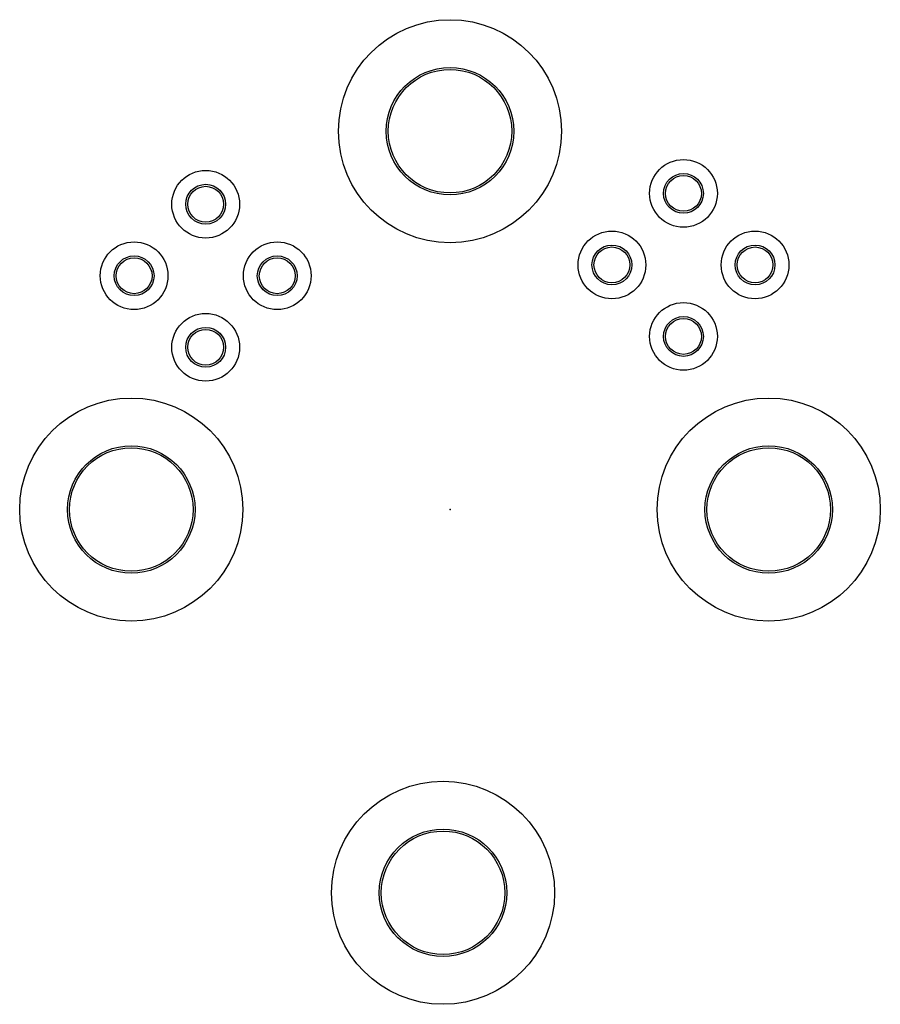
# Model space of a CAD drawing. Header units: centimetres. Extents: x -1.08 to 1.08, y -1.24 to 1.23.
import ezdxf

# ---------------------------------------------------------------- set-up
doc = ezdxf.new("R2010")
doc.units = ezdxf.units.CM
doc.header["$MEASUREMENT"] = 0
doc.layers.add('ENC_AM4096PT v1_Sketch1', color=7, linetype='Continuous')

msp = doc.modelspace()

# ---------------------------------------------------------------- linework, layer by layer
at = {"layer": 'ENC_AM4096PT v1_Sketch1'}
for centre, radius in [((0, 0.95), 0.28), ((0, 0.95), 0.16), ((0, 0.95), 0.155), ((0.586, 0.7938), 0.085), ((-0.6132, 0.7666), 0.085), ((0.586, 0.7938), 0.05), ((-0.6132, 0.7666), 0.05), ((0.586, 0.7938), 0.045), ((-0.6132, 0.7666), 0.045), ((0.4064, 0.6142), 0.085), ((0.7656, 0.6142), 0.085), ((-0.7928, 0.587), 0.085), ((-0.4336, 0.587), 0.085), ((0.4064, 0.6142), 0.05), ((0.4064, 0.6142), 0.045), ((0.7656, 0.6142), 0.05), ((0.7656, 0.6142), 0.045), ((-0.7928, 0.587), 0.05), ((-0.7928, 0.587), 0.045), ((-0.4336, 0.587), 0.05), ((-0.4336, 0.587), 0.045), ((0.586, 0.4346), 0.085), ((-0.6132, 0.4074), 0.085), ((0.586, 0.4346), 0.05), ((0.586, 0.4346), 0.045), ((-0.6132, 0.4074), 0.05), ((-0.6132, 0.4074), 0.045), ((-0.8, 0), 0.28), ((0.8, 0), 0.28), ((-0.8, 0), 0.16), ((-0.8, 0), 0.155), ((0.8, 0), 0.16), ((0.8, 0), 0.155), ((-0.0175, -0.9625), 0.28), ((-0.0175, -0.9625), 0.16), ((-0.0175, -0.9625), 0.155)]:
    msp.add_circle(centre, radius, dxfattribs=at)
msp.add_point((0, 0), dxfattribs=at)

doc.saveas('drawing.dxf')
